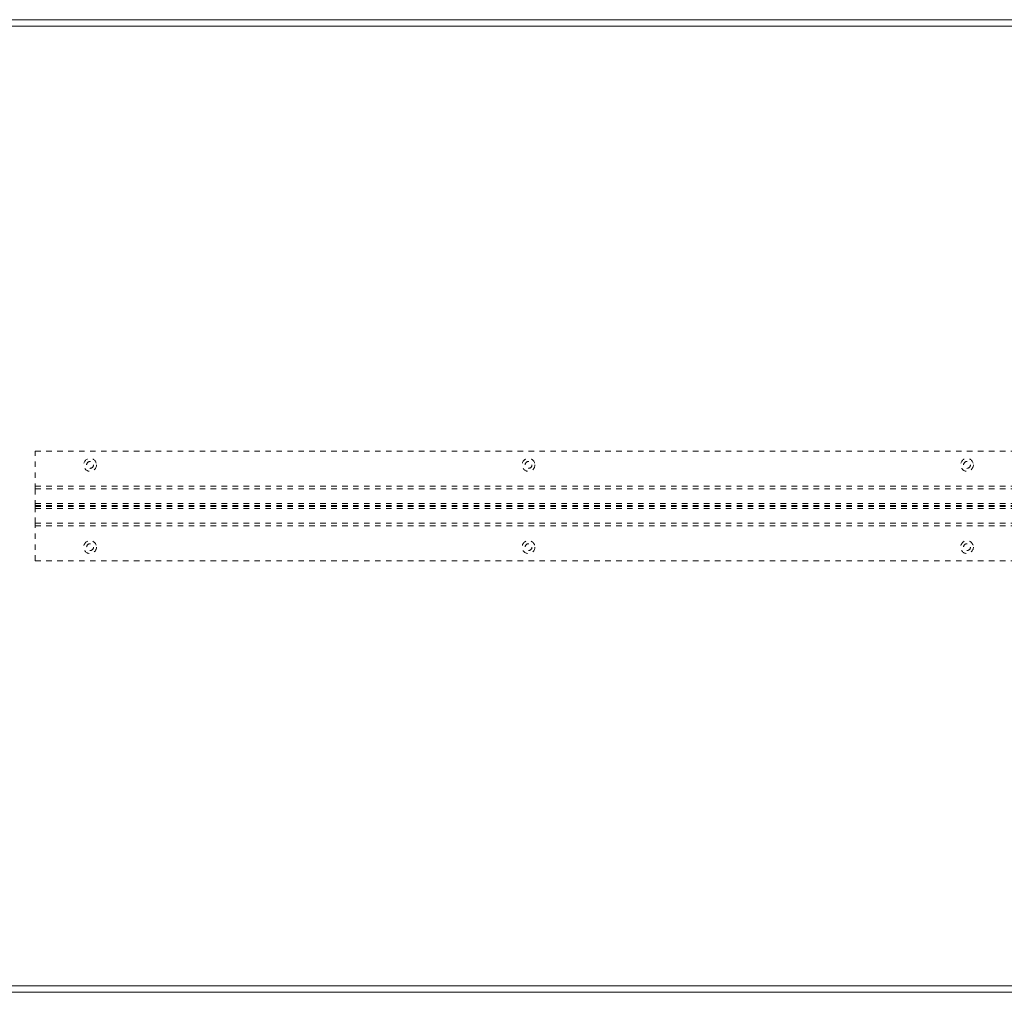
# Model space of a CAD drawing. Header units: inches. Extents: x 15.4 to 110.9, y 45.9 to 63.7.
# Tile 3 of 8: x 25.8 to 43.8, y 45.9 to 63.7. Entities that reach past the tile are written whole.
import ezdxf

# ---------------------------------------------------------------- set-up
doc = ezdxf.new("R2010")
doc.units = ezdxf.units.IN
doc.header["$MEASUREMENT"] = 0
doc.linetypes.add('SLD-Dashed', pattern=[0.075, 0.05, -0.025])
doc.linetypes.add('SLD-Solid', pattern=[0])

msp = doc.modelspace()

# ---------------------------------------------------------------- linework, layer by layer
at = {"color": 7, "linetype": 'SLD-Solid', "lineweight": 15}
for p, q in [((15.352, 63.692), (110.852, 63.692)), ((110.734, 63.574), (15.47, 63.574)), ((15.47, 63.574), (110.734, 63.574)), ((15.47, 46.06), (110.734, 46.06)), ((110.734, 46.06), (15.47, 46.06)), ((110.852, 45.942), (15.352, 45.942))]:
    msp.add_line(p, q, dxfattribs=at)
at = {"color": 7, "linetype": 'SLD-Dashed', "lineweight": 0}
for p, q in [((26.102, 55.13), (26.102, 55.817)), ((26.102, 55.817), (68.102, 55.817)), ((26.102, 55.181), (68.102, 55.181)), ((26.102, 54.826), (26.102, 55.13)), ((26.102, 55.13), (68.102, 55.13)), ((26.102, 54.863), (68.102, 54.863)), ((26.102, 54.826), (68.102, 54.826)), ((26.102, 54.808), (26.102, 54.826)), ((26.102, 54.505), (26.102, 54.808)), ((26.102, 54.808), (68.102, 54.808)), ((26.102, 54.772), (68.102, 54.772)), ((26.102, 53.817), (26.102, 54.505)), ((26.102, 54.505), (68.102, 54.505)), ((26.102, 54.454), (68.102, 54.454)), ((26.102, 53.817), (68.102, 53.817))]:
    msp.add_line(p, q, dxfattribs=at)
for centre, radius in [((27.102, 55.567), 0.117), ((27.102, 55.567), 0.0625), ((35.102, 55.567), 0.117), ((35.102, 55.567), 0.0625), ((43.102, 55.567), 0.117), ((43.102, 55.567), 0.0625), ((27.102, 54.067), 0.117), ((27.102, 54.067), 0.0625), ((35.102, 54.067), 0.117), ((35.102, 54.067), 0.0625), ((43.102, 54.067), 0.117), ((43.102, 54.067), 0.0625)]:
    msp.add_circle(centre, radius, dxfattribs=at)

doc.saveas('drawing.dxf')
